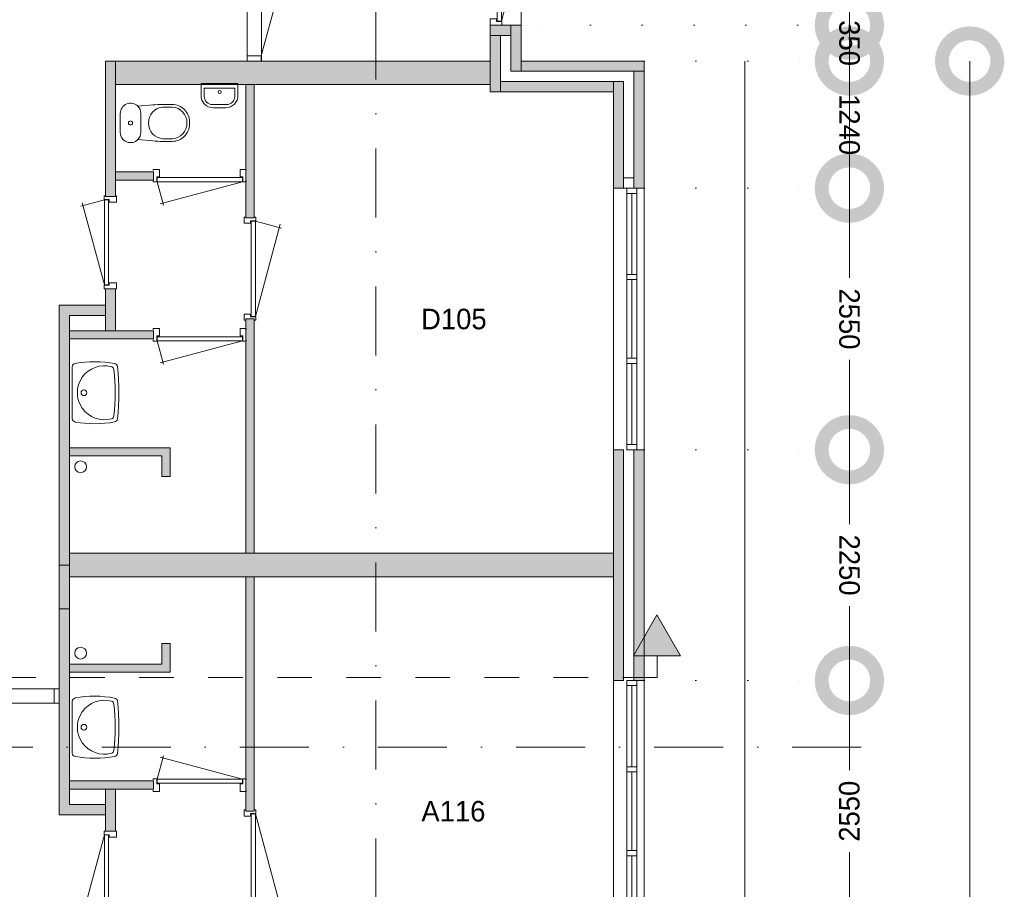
# Model space of a CAD drawing. Header units: millimetres. Extents: x -8493 to 75607, y -3060 to 56340.
# Tile 34 of 35: x 43980 to 53574, y 35308 to 43788. Entities that reach past the tile are written whole.
import ezdxf
from ezdxf.enums import TextEntityAlignment as Align

# ---------------------------------------------------------------- set-up
doc = ezdxf.new("R2010")
doc.units = ezdxf.units.MM
doc.header["$PDMODE"] = 3
doc.header["$PDSIZE"] = 1
for name, pattern in [('DGN1', [504.6, 0, -504.6]), ('DGN2', [672.8, 336.4, -336.4]), ('DGN4', [1345.6, 672.8, -336.4, 0, -336.4])]:
    doc.linetypes.add(name, pattern=pattern)
for name, color, linetype in [('12', 7, 'Continuous'), ('16', 7, 'Continuous'), ('17', 7, 'Continuous'), ('30', 7, 'Continuous'), ('31', 7, 'Continuous'), ('32', 7, 'Continuous'), ('33', 7, 'Continuous'), ('40', 7, 'Continuous'), ('48', 7, 'Continuous'), ('56', 7, 'Continuous'), ('58', 7, 'Continuous'), ('62', 7, 'Continuous')]:
    doc.layers.add(name, color=color, linetype=linetype)
doc.styles.add('dgn003', font='dgn003.shx')
doc.styles.get("Standard").update_dxf_attribs({"font": 'arial.ttf'})
doc.dimstyles.get("Standard").update_dxf_attribs({"dimtxt": 0.18, "dimasz": 0.18, "dimexe": 0.18, "dimexo": 0.0625, "dimgap": 0.09, "dimtad": 0, "dimtih": 1, "dimtoh": 1, "dimdec": 4, "dimzin": 0, "dimdsep": 46, "dimtxsty": 'Standard', "dimcen": 0.09, "dimadec": 0, "dimazin": 0, "dimtfac": 1, "dimtdec": 4, "dimtofl": 0, "dimtmove": 0, "dimatfit": 3, "dimfxl": 1, "dimtolj": 1, "dimtzin": 0, "dimarcsym": 0})

# ---------------------------------------------------------------- blocks, each defined once
blk = doc.blocks.new('830R1057')
at = {"layer": '33', "color": 1, "linetype": 'Continuous', "lineweight": 0}
for p, q in [((38, 108), (99.32, 336.87)), ((868, 108), (66.28, 322.82))]:
    blk.add_line(p, q, dxfattribs=at)
at = {"layer": '33', "color": 92, "linetype": 'Continuous', "lineweight": 13, "true_color": 0x00e100, "flags": 128}
for points in [[(0, 100), (0, 111), (35, 111), (35, 61), (60, 61), (60, -11), (0, -11), (0, 0)], [(906, 100), (906, 111), (871, 111), (871, 61), (846, 61), (846, -11), (906, -11), (906, 0)]]:
    blk.add_lwpolyline(points, dxfattribs=at)
at = {"layer": '33', "color": 2, "linetype": 'Continuous', "lineweight": 13, "true_color": 0xf0f000, "flags": 128}
blk.add_lwpolyline([(868, 108), (38, 108), (38, 68), (868, 68), (868, 108)], dxfattribs=at)
blk = doc.blocks.new('930L0919')
at = {"layer": '33', "color": 1, "linetype": 'Continuous', "lineweight": 0}
for p, q in [((98, -38), (338.7, -936.31)), ((98, -968), (353.44, -899.56))]:
    blk.add_line(p, q, dxfattribs=at)
at = {"layer": '33', "color": 92, "linetype": 'Continuous', "lineweight": 13, "true_color": 0x00e100, "flags": 128}
for points in [[(90, 0), (101, 0), (101, -35), (51, -35), (51, -60), (-11, -60), (-11, 0), (0, 0)], [(90, -1006), (101, -1006), (101, -971), (51, -971), (51, -946), (-11, -946), (-11, -1006), (0, -1006)]]:
    blk.add_lwpolyline(points, dxfattribs=at)
at = {"layer": '33', "color": 2, "linetype": 'Continuous', "lineweight": 13, "true_color": 0xf0f000, "flags": 128}
blk.add_lwpolyline([(98, -968), (98, -38), (58, -38), (58, -968), (98, -968)], dxfattribs=at)
blk = doc.blocks.new('WT0119')
at = {"layer": '40', "color": 7, "linetype": 'Continuous', "lineweight": 0}
blk.add_line((20, 253.2), (20, -253.2), dxfattribs=at)
at = {"layer": '40', "color": 7, "linetype": 'Continuous', "lineweight": 0, "flags": 128}
for points in [[(47.3, 285.7, -0.090801), (432.1, 284.5)], [(20, 253.2, -0.363957), (47.3, 285.7)], [(400.8, -254, -1.30637), (400.8, 254)], [(400.8, 254, -0.309671), (425, 225.6)], [(425, 225.6, -0.052773), (425, -225.6)], [(432.1, 284.5, -0.328769), (459, 256)], [(459, 256, -0.059915), (459, -256)], [(47.3, -285.7, -0.363957), (20, -253.2)], [(432.1, -284.5, -0.090801), (47.3, -285.7)], [(425, -225.6, -0.309671), (400.8, -254)], [(459, -256, -0.328769), (432.1, -284.5)]]:
    blk.add_lwpolyline(points, format="xyb", dxfattribs=at)
at = {"layer": '40', "color": 7, "linetype": 'Continuous', "lineweight": 0}
blk.add_circle((133.3, 0), 28.1, dxfattribs=at)
blk = doc.blocks.new('830R1059')
at = {"layer": '33', "color": 1, "linetype": 'Continuous', "lineweight": 0}
for p, q in [((-108, 868), (-322.82, 66.28)), ((-108, 38), (-336.87, 99.32))]:
    blk.add_line(p, q, dxfattribs=at)
at = {"layer": '33', "color": 92, "linetype": 'Continuous', "lineweight": 13, "true_color": 0x00e100, "flags": 128}
for points in [[(-100, 906), (-111, 906), (-111, 871), (-61, 871), (-61, 846), (11, 846), (11, 906), (0, 906)], [(-100, 0), (-111, 0), (-111, 35), (-61, 35), (-61, 60), (11, 60), (11, 0), (0, 0)]]:
    blk.add_lwpolyline(points, dxfattribs=at)
at = {"layer": '33', "color": 2, "linetype": 'Continuous', "lineweight": 13, "true_color": 0xf0f000, "flags": 128}
blk.add_lwpolyline([(-108, 868), (-108, 38), (-68, 38), (-68, 868), (-108, 868)], dxfattribs=at)
blk = doc.blocks.new('830R1072')
at = {"layer": '33', "color": 1, "linetype": 'Continuous', "lineweight": 0}
for p, q in [((38, -108), (99.32, -336.87)), ((868, -108), (66.28, -322.82))]:
    blk.add_line(p, q, dxfattribs=at)
at = {"layer": '33', "color": 92, "linetype": 'Continuous', "lineweight": 13, "true_color": 0x00e100, "flags": 128}
for points in [[(0, -100), (0, -111), (35, -111), (35, -61), (60, -61), (60, 11), (0, 11), (0, 0)], [(906, -100), (906, -111), (871, -111), (871, -61), (846, -61), (846, 11), (906, 11), (906, 0)]]:
    blk.add_lwpolyline(points, dxfattribs=at)
at = {"layer": '33', "color": 2, "linetype": 'Continuous', "lineweight": 13, "true_color": 0xf0f000, "flags": 128}
blk.add_lwpolyline([(868, -108), (38, -108), (38, -68), (868, -68), (868, -108)], dxfattribs=at)
blk = doc.blocks.new('WT0124')
at = {"layer": '40', "color": 7, "linetype": 'Continuous', "lineweight": 0}
blk.add_line((20, -253.2), (20, 253.2), dxfattribs=at)
blk.add_circle((133.3, 0), 28.1, dxfattribs=at)
for centre, radius, start, end in [((236.5, -765.8), 1068.4, 79.44861, 100.20169), ((53, 253.2), 33, 100.00267, 180), ((332.1, 0), 263.1, 74.86666, 285.13334), ((392.2, 222.2), 33, 6.04176, 74.86666), ((-1706.8, 0), 2143.7, 353.95824, 6.04176), ((426.2, 252), 33, 6.85751, 79.65449), ((-1669.4, 0), 2143.7, 353.14249, 6.85751), ((53, -253.2), 33, 180, 259.99733), ((236.5, 765.8), 1068.4, 259.79831, 280.55139), ((392.2, -222.2), 33, 285.13334, 353.95824), ((426.2, -252), 33, 280.34551, 353.14249)]:
    blk.add_arc(centre, radius, start, end, dxfattribs=at)
blk = doc.blocks.new('930L0924')
at = {"layer": '33', "color": 1, "linetype": 'Continuous', "lineweight": 0}
for p, q in [((98, 968), (353.44, 899.56)), ((98, 38), (338.7, 936.31))]:
    blk.add_line(p, q, dxfattribs=at)
at = {"layer": '33', "color": 92, "linetype": 'Continuous', "lineweight": 13, "true_color": 0x00e100, "flags": 128}
for points in [[(90, 1006), (101, 1006), (101, 971), (51, 971), (51, 946), (-11, 946), (-11, 1006), (0, 1006)], [(90, 0), (101, 0), (101, 35), (51, 35), (51, 60), (-11, 60), (-11, 0), (0, 0)]]:
    blk.add_lwpolyline(points, dxfattribs=at)
at = {"layer": '33', "color": 2, "linetype": 'Continuous', "lineweight": 13, "true_color": 0xf0f000, "flags": 128}
blk.add_lwpolyline([(98, 968), (98, 38), (58, 38), (58, 968), (98, 968)], dxfattribs=at)
blk = doc.blocks.new('830R1073')
at = {"layer": '33', "color": 1, "linetype": 'Continuous', "lineweight": 0}
for p, q in [((38, -108), (99.32, -336.87)), ((868, -108), (66.28, -322.82))]:
    blk.add_line(p, q, dxfattribs=at)
at = {"layer": '33', "color": 92, "linetype": 'Continuous', "lineweight": 13, "true_color": 0x00e100, "flags": 128}
for points in [[(0, -100), (0, -111), (35, -111), (35, -61), (60, -61), (60, 11), (0, 11), (0, 0)], [(906, -100), (906, -111), (871, -111), (871, -61), (846, -61), (846, 11), (906, 11), (906, 0)]]:
    blk.add_lwpolyline(points, dxfattribs=at)
at = {"layer": '33', "color": 2, "linetype": 'Continuous', "lineweight": 13, "true_color": 0xf0f000, "flags": 128}
blk.add_lwpolyline([(868, -108), (38, -108), (38, -68), (868, -68), (868, -108)], dxfattribs=at)
blk = doc.blocks.new('CLOS0224')
at = {"layer": '40', "color": 7, "linetype": 'Continuous', "lineweight": 0}
for p, q in [((527.8, 155), (435.8, 155)), ((220, -92.5), (220, 92.5)), ((670, -1.1), (670, 0.8)), ((527.8, -155), (435.5, -155))]:
    blk.add_line(p, q, dxfattribs=at)
at = {"layer": '40', "color": 7, "linetype": 'Continuous', "lineweight": 0, "flags": 128}
for points in [[(338.3, -175.7), (191.9, -162), (191.9, -162, -0.674333), (20, -92.5), (20, -92.5), (20, 92.5), (20, 92.5, -0.674333), (191.9, 162), (191.9, 162), (338.3, 175.7), (338.3, 175.7, -0.023285), (431.3, 180), (431.3, 180), (525, 180), (525, 180, -0.414214), (695, 10), (695, 10), (695, -10), (695, -10, -0.414214), (525, -180), (525, -180), (431.3, -180), (431.3, -180, -0.023285), (338.3, -175.7)], [(436.6, -155, -0.917514), (436.6, 155)], [(527.8, 155, -0.917521), (527.8, -155)]]:
    blk.add_lwpolyline(points, format="xyb", dxfattribs=at)
at = {"layer": '40', "color": 7, "linetype": 'Continuous', "lineweight": 0}
blk.add_circle((120, 0), 20, dxfattribs=at)
for centre, start, end in [((120, 92.5), 0, 44.02728), ((120, -92.5), 315.97272, 0)]:
    blk.add_arc(centre, 100, start, end, dxfattribs=at)
blk = doc.blocks.new('830R1074')
at = {"layer": '33', "color": 1, "linetype": 'Continuous', "lineweight": 0}
for p, q in [((-108, -38), (-336.87, -99.32)), ((-108, -868), (-322.82, -66.28))]:
    blk.add_line(p, q, dxfattribs=at)
at = {"layer": '33', "color": 92, "linetype": 'Continuous', "lineweight": 13, "true_color": 0x00e100, "flags": 128}
for points in [[(-100, 0), (-111, 0), (-111, -35), (-61, -35), (-61, -60), (11, -60), (11, 0), (0, 0)], [(-100, -906), (-111, -906), (-111, -871), (-61, -871), (-61, -846), (11, -846), (11, -906), (0, -906)]]:
    blk.add_lwpolyline(points, dxfattribs=at)
at = {"layer": '33', "color": 2, "linetype": 'Continuous', "lineweight": 13, "true_color": 0xf0f000, "flags": 128}
blk.add_lwpolyline([(-108, -868), (-108, -38), (-68, -38), (-68, -868), (-108, -868)], dxfattribs=at)
blk = doc.blocks.new('FT0124')
at = {"layer": '40', "color": 7, "linetype": 'Continuous', "lineweight": 0}
for p, q in [((-180, -135.1), (-180, -20)), ((-180, -20), (180, -20)), ((-148.9, -64.6), (148.9, -64.6)), ((148.9, -64.6), (148.9, -144))]:
    blk.add_line(p, q, dxfattribs=at)
at = {"layer": '40', "color": 7, "linetype": 'Continuous', "lineweight": 0, "flags": 128}
for points in [[(-148.9, -144), (-148.9, -64.6)], [(180, -20), (180, -135.1)], [(68.9, -224), (-68.9, -224)], [(60, -255.1), (-60, -255.1)]]:
    blk.add_lwpolyline(points, dxfattribs=at)
for points in [[(-60, -255.1, -0.414214), (-180, -135.1)], [(-68.9, -224, -0.414214), (-148.9, -144)]]:
    blk.add_lwpolyline(points, format="xyb", dxfattribs=at)
at = {"layer": '40', "color": 7, "linetype": 'Continuous', "lineweight": 0}
blk.add_circle((0.9, -101.1), 15.1, dxfattribs=at)
for centre, radius in [((60, -135.1), 120), ((68.9, -144), 80)]:
    blk.add_arc(centre, radius, 270, 0, dxfattribs=at)
blk = doc.blocks.new('830L09')
at = {"layer": '33', "color": 1, "linetype": 'Continuous', "lineweight": 0}
for p, q in [((98, 868), (323.91, 807.47)), ((98, 38), (312.82, 839.72))]:
    blk.add_line(p, q, dxfattribs=at)
at = {"layer": '33', "color": 92, "linetype": 'Continuous', "lineweight": 13, "true_color": 0x00e100, "flags": 128}
for points in [[(90, 906), (101, 906), (101, 871), (51, 871), (51, 846), (-11, 846), (-11, 906), (0, 906)], [(90, 0), (101, 0), (101, 35), (51, 35), (51, 60), (-11, 60), (-11, 0), (0, 0)]]:
    blk.add_lwpolyline(points, dxfattribs=at)
at = {"layer": '33', "color": 2, "linetype": 'Continuous', "lineweight": 13, "true_color": 0xf0f000, "flags": 128}
blk.add_lwpolyline([(98, 38), (98, 868), (58, 868), (58, 38), (98, 38)], dxfattribs=at)
blk = doc.blocks.new('_DotSmall')
at = {"color": 0, "linetype": 'ByBlock', "const_width": 0.5}
blk.add_lwpolyline([(-0.0625, 0, 1), (0.0625, 0, 1)], format="xyb", close=True, dxfattribs=at)
blk = doc.blocks.new('*D2966')
at = {"layer": '58', "color": 3, "linetype": 'Continuous', "lineweight": 0, "transparency": 16777216}
for p, q in [((52064.8, 44634.5), (52064.8, 44505.1)), ((52064.8, 43734.5), (52064.8, 43863.9))]:
    blk.add_line(p, q, dxfattribs=at)
at = {"layer": 'Defpoints', "color": 0, "linetype": 'Continuous', "transparency": 16777216}
for p in [(50664, 44634.5), (52064.8, 44634.5), (50664, 43734.5)]:
    blk.add_point(p, dxfattribs=at)
at = {"layer": '58', "color": 3, "linetype": 'Continuous', "lineweight": 0, "transparency": 16777216, "xscale": 1080, "yscale": 1080, "zscale": 1080}
for p, rotation in [((52064.8, 44634.5), 90), ((52064.8, 43734.5), 270)]:
    blk.add_blockref('_DotSmall', p, dxfattribs=dict(at, rotation=rotation))
at = {"layer": '58', "color": 3, "linetype": 'Continuous', "lineweight": 0, "transparency": 16777216, "insert": (52064.8, 44184.5), "char_height": 200, "attachment_point": 5, "rotation": 270, "style": 'dgn003'}
blk.add_mtext('\\A1;900', dxfattribs=at)
blk = doc.blocks.new('*D2967')
at = {"layer": '58', "color": 3, "linetype": 'Continuous', "lineweight": 0, "transparency": 16777216}
for p, q in [((52064.76, 43734.49), (52064.76, 44814.49)), ((52064.76, 43384.49), (52064.76, 43734.49)), ((52064.76, 43384.49), (52064.76, 42304.49))]:
    blk.add_line(p, q, dxfattribs=at)
at = {"layer": 'Defpoints', "color": 0, "linetype": 'Continuous', "transparency": 16777216}
for p in [(49092.62, 43734.49), (52064.76, 43734.49), (49092.62, 43384.49)]:
    blk.add_point(p, dxfattribs=at)
at = {"layer": '58', "color": 3, "linetype": 'Continuous', "lineweight": 0, "transparency": 16777216, "xscale": 1080, "yscale": 1080, "zscale": 1080}
for p, rotation in [((52064.76, 43734.49), 270), ((52064.76, 43384.49), 90)]:
    blk.add_blockref('_DotSmall', p, dxfattribs=dict(at, rotation=rotation))
at = {"layer": '58', "color": 3, "linetype": 'Continuous', "lineweight": 0, "transparency": 16777216, "insert": (52064.76, 43559.49), "char_height": 200, "attachment_point": 5, "rotation": 270, "style": 'dgn003'}
blk.add_mtext('\\A1;350', dxfattribs=at)
blk = doc.blocks.new('*D2968')
at = {"layer": '58', "color": 3, "linetype": 'Continuous', "lineweight": 0, "transparency": 16777216}
for p, q in [((52064.8, 43384.5), (52064.8, 43153.4)), ((52064.8, 42144.5), (52064.8, 42375.6))]:
    blk.add_line(p, q, dxfattribs=at)
at = {"layer": 'Defpoints', "color": 0, "linetype": 'Continuous', "transparency": 16777216}
for p in [(50064.8, 43384.5), (52064.8, 43384.5), (50064.8, 42144.5)]:
    blk.add_point(p, dxfattribs=at)
at = {"layer": '58', "color": 3, "linetype": 'Continuous', "lineweight": 0, "transparency": 16777216, "xscale": 1080, "yscale": 1080, "zscale": 1080}
for p, rotation in [((52064.8, 43384.5), 90), ((52064.8, 42144.5), 270)]:
    blk.add_blockref('_DotSmall', p, dxfattribs=dict(at, rotation=rotation))
at = {"layer": '58', "color": 3, "linetype": 'Continuous', "lineweight": 0, "transparency": 16777216, "insert": (52064.8, 42764.5), "char_height": 200, "attachment_point": 5, "rotation": 270, "style": 'dgn003'}
blk.add_mtext('\\A1;1240', dxfattribs=at)
blk = doc.blocks.new('*D2969')
at = {"layer": '58', "color": 3, "linetype": 'Continuous', "lineweight": 0, "transparency": 16777216}
for p, q in [((52064.76, 42144.49), (52064.76, 41269.49)), ((52064.76, 39594.49), (52064.76, 40469.49))]:
    blk.add_line(p, q, dxfattribs=at)
at = {"layer": 'Defpoints', "color": 0, "linetype": 'Continuous', "transparency": 16777216}
for p in [(50064.76, 42144.49), (52064.76, 42144.49), (50064.76, 39594.49)]:
    blk.add_point(p, dxfattribs=at)
at = {"layer": '58', "color": 3, "linetype": 'Continuous', "lineweight": 0, "transparency": 16777216, "xscale": 1080, "yscale": 1080, "zscale": 1080}
for p, rotation in [((52064.76, 42144.49), 90), ((52064.76, 39594.49), 270)]:
    blk.add_blockref('_DotSmall', p, dxfattribs=dict(at, rotation=rotation))
at = {"layer": '58', "color": 3, "linetype": 'Continuous', "lineweight": 0, "transparency": 16777216, "insert": (52064.76, 40869.49), "char_height": 200, "attachment_point": 5, "rotation": 270, "style": 'dgn003'}
blk.add_mtext('\\A1;2550', dxfattribs=at)
blk = doc.blocks.new('*D2970')
at = {"layer": '58', "color": 3, "linetype": 'Continuous', "lineweight": 0, "transparency": 16777216}
for p, q in [((52064.76, 39594.49), (52064.76, 38869.49)), ((52064.76, 37344.49), (52064.76, 38069.49))]:
    blk.add_line(p, q, dxfattribs=at)
at = {"layer": 'Defpoints', "color": 0, "linetype": 'Continuous', "transparency": 16777216}
for p in [(50064.76, 39594.49), (52064.76, 39594.49), (50064.76, 37344.49)]:
    blk.add_point(p, dxfattribs=at)
at = {"layer": '58', "color": 3, "linetype": 'Continuous', "lineweight": 0, "transparency": 16777216, "xscale": 1080, "yscale": 1080, "zscale": 1080}
for p, rotation in [((52064.76, 39594.49), 90), ((52064.76, 37344.49), 270)]:
    blk.add_blockref('_DotSmall', p, dxfattribs=dict(at, rotation=rotation))
at = {"layer": '58', "color": 3, "linetype": 'Continuous', "lineweight": 0, "transparency": 16777216, "insert": (52064.76, 38469.49), "char_height": 200, "attachment_point": 5, "rotation": 270, "style": 'dgn003'}
blk.add_mtext('\\A1;2250', dxfattribs=at)
blk = doc.blocks.new('*D2971')
at = {"layer": '58', "color": 3, "linetype": 'Continuous', "lineweight": 0, "transparency": 16777216}
for p, q in [((52064.76, 37344.49), (52064.76, 36469.49)), ((52064.76, 34794.49), (52064.76, 35669.49))]:
    blk.add_line(p, q, dxfattribs=at)
at = {"layer": 'Defpoints', "color": 0, "linetype": 'Continuous', "transparency": 16777216}
for p in [(50064.76, 37344.49), (50064.76, 34794.49), (52064.76, 34794.49)]:
    blk.add_point(p, dxfattribs=at)
at = {"layer": '58', "color": 3, "linetype": 'Continuous', "lineweight": 0, "transparency": 16777216, "xscale": 1080, "yscale": 1080, "zscale": 1080}
for p, rotation in [((52064.76, 37344.49), 90), ((52064.76, 34794.49), 270)]:
    blk.add_blockref('_DotSmall', p, dxfattribs=dict(at, rotation=rotation))
at = {"layer": '58', "color": 3, "linetype": 'Continuous', "lineweight": 0, "transparency": 16777216, "insert": (52064.76, 36069.49), "char_height": 200, "attachment_point": 5, "rotation": 90, "style": 'dgn003'}
blk.add_mtext('\\A1;2550', dxfattribs=at)
blk = doc.blocks.new('*D2877')
at = {"layer": '58', "color": 3, "linetype": 'Continuous', "lineweight": 0, "transparency": 16777216}
for p, q in [((53236.8, 43384.5), (53236.8, 24510.4)), ((53236.8, 4684.5), (53236.8, 23558.6))]:
    blk.add_line(p, q, dxfattribs=at)
at = {"layer": 'Defpoints', "color": 0, "linetype": 'Continuous', "transparency": 16777216}
for p in [(51045, 43384.5), (51045, 4684.5), (53236.8, 4684.5)]:
    blk.add_point(p, dxfattribs=at)
at = {"layer": '58', "color": 3, "linetype": 'Continuous', "lineweight": 0, "transparency": 16777216, "xscale": 1080, "yscale": 1080, "zscale": 1080}
for p, rotation in [((53236.8, 43384.5), 90), ((53236.8, 4684.5), 270)]:
    blk.add_blockref('_DotSmall', p, dxfattribs=dict(at, rotation=rotation))
at = {"layer": '58', "color": 3, "linetype": 'Continuous', "lineweight": 0, "transparency": 16777216, "insert": (53236.8, 24034.5), "char_height": 200, "attachment_point": 5, "rotation": 90, "style": 'dgn003'}
blk.add_mtext('\\A1;38700', dxfattribs=at)

msp = doc.modelspace()

# ---------------------------------------------------------------- hatches: boundary and pattern name
at = {"layer": '12'}
msp.add_hatch(color=3, dxfattribs=at).paths.add_polyline_path([(50188.32, 37985.94), (50420.3, 37584.16), (49961.86, 37584.16)])
at = {"layer": '16'}
msp.add_hatch(color=7, dxfattribs=at).paths.add_polyline_path([(49964.76, 37344.49), (49964.76, 39594.49), (50064.76, 39594.49), (50064.76, 37344.49)])
at = {"layer": '62'}
for color, points in [(7, [(48564.76, 43734.49), (48764.76, 43734.49), (48764.76, 43634.49), (48564.76, 43634.49)]), (7, [(48864.76, 43734.49), (48764.76, 43734.49), (48764.76, 43284.49), (48864.76, 43284.49)]), (9, [(48564.76, 43084.49), (48664.76, 43084.49), (48664.76, 43634.49), (48564.76, 43634.49)]), (7, [(44914.76, 42064.49), (44914.76, 43384.49), (44814.76, 43384.49), (44814.76, 42064.49)]), (9, [(44914.76, 43384.49), (48564.76, 43384.49), (48564.76, 43154.49), (44914.76, 43154.49)]), (7, [(48864.76, 43284.49), (50064.76, 43284.49), (50064.76, 43384.49), (48864.76, 43384.49)]), (7, [(49964.76, 43284.49), (50064.76, 43284.49), (50064.76, 42144.49), (49964.76, 42144.49)]), (9, [(49764.76, 43084.49), (48664.76, 43084.49), (48664.76, 43184.49), (49764.76, 43184.49)]), (9, [(49764.76, 42144.49), (49864.76, 42144.49), (49864.76, 43184.49), (49764.76, 43184.49)]), (9, [(46184.76, 41854.49), (46184.76, 43154.49), (46264.76, 43154.49), (46264.76, 41854.49)]), (9, [(45284.76, 42224.49), (45284.76, 42304.49), (44914.76, 42304.49), (44914.76, 42224.49)]), (7, [(44914.76, 40754.49), (44914.76, 41164.49), (44814.76, 41164.49), (44814.76, 40754.49)]), (7, [(44364.76, 38469.49), (44464.76, 38469.49), (44464.76, 40904.49), (44814.76, 40904.49), (44814.76, 41004.49), (44364.76, 41004.49)]), (9, [(46184.76, 38584.49), (46184.76, 40869.49), (46264.76, 40869.49), (46264.76, 38584.49)]), (9, [(45284.76, 40674.49), (45284.76, 40754.49), (44464.76, 40754.49), (44464.76, 40674.49)]), (9, [(45364.76, 39334.49), (45444.76, 39334.49), (45444.76, 39614.49), (44464.76, 39614.49), (44464.76, 39534.49), (45364.76, 39534.49)]), (9, [(49764.76, 37344.49), (49764.76, 39594.49), (49864.76, 39594.49), (49864.76, 37344.49)]), (9, [(44464.76, 38584.49), (49764.76, 38584.49), (49764.76, 38354.49), (44464.76, 38354.49)]), (7, [(44364.76, 38469.49), (44464.76, 38469.49), (44464.76, 36134.49), (44814.76, 36134.49), (44814.76, 36034.49), (44364.76, 36034.49)]), (9, [(46184.76, 38354.49), (46184.76, 36069.49), (46264.76, 36069.49), (46264.76, 38354.49)]), (9, [(45364.76, 37704.49), (45444.76, 37704.49), (45444.76, 37424.49), (44464.76, 37424.49), (44464.76, 37504.49), (45364.76, 37504.49)]), (9, [(45284.76, 36364.49), (45284.76, 36284.49), (44464.76, 36284.49), (44464.76, 36364.49)]), (7, [(44914.76, 36284.49), (44914.76, 35874.49), (44814.76, 35874.49), (44814.76, 36284.49)])]:
    msp.add_hatch(color=color, dxfattribs=at).paths.add_polyline_path(points)

# ---------------------------------------------------------------- linework, layer by layer
at = {"layer": '12', "color": 3, "linetype": 'Continuous', "lineweight": 0}
msp.add_line((50191.08, 37584.16), (50191.08, 37372.92), dxfattribs=at)
at = {"layer": '12', "color": 3, "linetype": 'Continuous', "lineweight": 0, "flags": 128}
msp.add_lwpolyline([(50188.32, 37985.94), (50420.3, 37584.16), (49961.86, 37584.16), (50188.32, 37985.94)], dxfattribs=at)
at = {"layer": '16', "color": 92, "linetype": 'Continuous', "lineweight": 0, "true_color": 0x00e100}
msp.add_line((50064.76, 42144.49), (49764.76, 42144.49), dxfattribs=at)
at = {"layer": '16', "color": 92, "linetype": 'Continuous', "lineweight": 0, "true_color": 0x00e100, "flags": 128}
for points in [[(48564.76, 43734.49), (48864.76, 43734.49), (48864.76, 43384.49), (50064.76, 43384.49), (50064.76, 42144.49), (49764.76, 42144.49), (49764.76, 43084.49), (48564.76, 43084.49), (48564.76, 43734.49)], [(48664.76, 43634.49), (48764.76, 43634.49), (48764.76, 43284.49), (49964.76, 43284.49), (49964.76, 42244.49), (49864.76, 42244.49), (49864.76, 43184.49), (48664.76, 43184.49), (48664.76, 43634.49)], [(44814.76, 42064.49), (44814.76, 43384.49), (44914.76, 43384.49), (44914.76, 42064.49), (44814.76, 42064.49)], [(46184.76, 43154.49), (46184.76, 41854.49), (46264.76, 41854.49), (46264.76, 43154.49), (46184.76, 43154.49)], [(44914.76, 42224.49), (44914.76, 42304.49), (45284.76, 42304.49), (45284.76, 42224.49), (44914.76, 42224.49)], [(44814.76, 40754.49), (44814.76, 41164.49), (44914.76, 41164.49), (44914.76, 40754.49), (44814.76, 40754.49)], [(44364.76, 38469.49), (44364.76, 41004.49), (44814.76, 41004.49), (44814.76, 40904.49), (44464.76, 40904.49), (44464.76, 38469.49), (44364.76, 38469.49)], [(46184.76, 40869.49), (46184.76, 38584.49), (46264.76, 38584.49), (46264.76, 40869.49), (46184.76, 40869.49)], [(44464.76, 40674.49), (44464.76, 40754.49), (45284.76, 40754.49), (45284.76, 40674.49), (44464.76, 40674.49)], [(44464.76, 39534.49), (45364.76, 39534.49), (45364.76, 39334.49), (45444.76, 39334.49), (45444.76, 39614.49), (44464.76, 39614.49), (44464.76, 39534.49)], [(49764.76, 37344.49), (49764.76, 39594.49), (49864.76, 39594.49), (49864.76, 37344.49), (49764.76, 37344.49)], [(49964.76, 37344.49), (49964.76, 39594.49), (50064.76, 39594.49), (50064.76, 37344.49), (49964.76, 37344.49)], [(46184.76, 36069.49), (46184.76, 38354.49), (46264.76, 38354.49), (46264.76, 36069.49), (46184.76, 36069.49)], [(44364.76, 38042.83), (44364.76, 36034.49), (44814.76, 36034.49), (44814.76, 36134.49), (44464.76, 36134.49), (44464.76, 38042.83), (44364.76, 38042.83)], [(44464.76, 37504.49), (45364.76, 37504.49), (45364.76, 37704.49), (45444.76, 37704.49), (45444.76, 37424.49), (44464.76, 37424.49), (44464.76, 37504.49)], [(44464.76, 36364.49), (44464.76, 36284.49), (45284.76, 36284.49), (45284.76, 36364.49), (44464.76, 36364.49)], [(44814.76, 36284.49), (44814.76, 35874.49), (44914.76, 35874.49), (44914.76, 36284.49), (44814.76, 36284.49)]]:
    msp.add_lwpolyline(points, dxfattribs=at)
at = {"layer": '16', "color": 7, "linetype": 'Continuous', "lineweight": 0, "flags": 128}
msp.add_lwpolyline([(49964.76, 37344.49), (49964.76, 39594.49), (50064.76, 39594.49), (50064.76, 37344.49), (49964.76, 37344.49)], dxfattribs=at)
at = {"layer": '17', "color": 92, "linetype": 'Continuous', "lineweight": 0, "true_color": 0x00e100, "flags": 128}
for points in [[(48564.76, 43384.49), (44914.76, 43384.49), (44914.76, 43154.49), (48564.76, 43154.49), (48564.76, 43384.49)], [(44464.76, 38354.49), (44464.76, 38584.49), (49764.76, 38584.49), (49764.76, 38354.49), (44464.76, 38354.49)]]:
    msp.add_lwpolyline(points, dxfattribs=at)
at = {"layer": '30', "color": 3, "linetype": 'Continuous', "lineweight": 0}
for p, q in [((49764.76, 42144.49), (49764.76, 39594.49)), ((50064.76, 42144.49), (50064.76, 39594.49)), ((49764.76, 34794.49), (49764.76, 37344.49)), ((50064.76, 34794.49), (50064.76, 37344.49))]:
    msp.add_line(p, q, dxfattribs=at)
at = {"layer": '31', "color": 3, "linetype": 'Continuous', "lineweight": 0}
for p, q in [((46194.76, 44984.49), (46194.76, 43384.49)), ((46334.76, 44984.49), (46334.76, 43384.49)), ((44364.76, 37263.68), (42764.76, 37263.68)), ((44364.76, 37123.68), (42764.76, 37123.68))]:
    msp.add_line(p, q, dxfattribs=at)
at = {"layer": '32', "color": 3, "linetype": 'Continuous', "lineweight": 0}
for p, q in [((49894.76, 39644.49), (49894.76, 42094.49)), ((49894.76, 42094.49), (49994.76, 42094.49)), ((49944.76, 42094.49), (49944.76, 41302.82)), ((49994.76, 42094.49), (49994.76, 39594.49)), ((49944.76, 41252.82), (49944.76, 40486.15)), ((49944.76, 40436.15), (49944.76, 39644.49)), ((49994.76, 34844.49), (49994.76, 37344.49)), ((49894.76, 37294.49), (49894.76, 34844.49)), ((49944.76, 36502.83), (49944.76, 37294.49)), ((49944.76, 35686.16), (49944.76, 36452.83)), ((49944.76, 34844.49), (49944.76, 35636.16))]:
    msp.add_line(p, q, dxfattribs=at)
at = {"layer": '32', "color": 3, "linetype": 'Continuous', "lineweight": 0, "flags": 128}
for points in [[(46333.76, 43434.49), (46333.76, 43384.49), (46194.76, 43384.49), (46194.76, 43434.49), (46333.76, 43434.49)], [(49994.76, 42144.49), (49994.76, 42094.49), (49894.76, 42094.49), (49894.76, 42144.49), (49994.76, 42144.49)], [(49994.76, 41302.82), (49994.76, 41252.82), (49894.76, 41252.82), (49894.76, 41302.82), (49994.76, 41302.82)], [(49994.76, 40486.15), (49994.76, 40436.15), (49894.76, 40436.15), (49894.76, 40486.15), (49994.76, 40486.15)], [(49994.76, 39644.49), (49994.76, 39594.49), (49894.76, 39594.49), (49894.76, 39644.49), (49994.76, 39644.49)], [(49994.76, 37294.49), (49994.76, 37344.49), (49894.76, 37344.49), (49894.76, 37294.49), (49994.76, 37294.49)], [(44364.76, 37123.68), (44314.76, 37123.68), (44314.76, 37262.68), (44364.76, 37262.68), (44364.76, 37123.68)], [(49994.76, 36452.83), (49994.76, 36502.83), (49894.76, 36502.83), (49894.76, 36452.83), (49994.76, 36452.83)], [(49994.76, 35636.16), (49994.76, 35686.16), (49894.76, 35686.16), (49894.76, 35636.16), (49994.76, 35636.16)]]:
    msp.add_lwpolyline(points, dxfattribs=at)
at = {"layer": '33', "color": 1, "linetype": 'Continuous', "lineweight": 0}
msp.add_line((46333.76, 43434.49), (46586.69, 44378.43), dxfattribs=at)
at = {"layer": '40', "color": 3, "linetype": 'Continuous', "lineweight": 0}
for centre in [(44573.36, 39427.73), (44573.36, 37611.25)]:
    msp.add_circle(centre, 57.46, dxfattribs=at)
at = {"layer": '56', "color": 3, "linetype": 'DGN4', "lineweight": 0}
for p, q in [((47449.76, 55989.76), (47449.76, 547.85)), ((52180.43, 36692.77), (-3616.95, 36692.77))]:
    msp.add_line(p, q, dxfattribs=at)
at = {"layer": '58', "color": 3, "linetype": 'Continuous', "lineweight": 0}
for p, q in [((48864.76, 44634.49), (48864.76, 43734.49)), ((51044.98, 4684.49), (51044.98, 43384.49))]:
    msp.add_line(p, q, dxfattribs=at)
at = {"layer": '58', "color": 3, "linetype": 'DGN1', "lineweight": 0}
for p, q in [((52064.76, 43734.49), (48864.76, 43734.49)), ((50064.76, 43384.49), (52064.76, 43384.49)), ((50064.76, 42144.49), (52064.76, 42144.49)), ((50064.76, 39594.49), (52064.76, 39594.49)), ((50064.76, 37344.49), (52064.76, 37344.49))]:
    msp.add_line(p, q, dxfattribs=at)
at = {"layer": '58', "color": 3, "linetype": 'DGN2', "lineweight": 0}
msp.add_line((50191.08, 37372.92), (36893.32, 37372.92), dxfattribs=at)
at = {"layer": '62', "color": 7, "linetype": 'Continuous', "lineweight": 0, "flags": 128}
for points in [[(48564.76, 43734.49), (48764.76, 43734.49), (48764.76, 43634.49), (48564.76, 43634.49), (48564.76, 43734.49)], [(48864.76, 43734.49), (48764.76, 43734.49), (48764.76, 43284.49), (48864.76, 43284.49), (48864.76, 43734.49)], [(44914.76, 42064.49), (44914.76, 43384.49), (44814.76, 43384.49), (44814.76, 42064.49), (44914.76, 42064.49)], [(48864.76, 43284.49), (50064.76, 43284.49), (50064.76, 43384.49), (48864.76, 43384.49), (48864.76, 43284.49)], [(49964.76, 43284.49), (50064.76, 43284.49), (50064.76, 42144.49), (49964.76, 42144.49), (49964.76, 43284.49)], [(44914.76, 40754.49), (44914.76, 41164.49), (44814.76, 41164.49), (44814.76, 40754.49), (44914.76, 40754.49)], [(44364.76, 38469.49), (44464.76, 38469.49), (44464.76, 40904.49), (44814.76, 40904.49), (44814.76, 41004.49), (44364.76, 41004.49), (44364.76, 38469.49)], [(44364.76, 38469.49), (44464.76, 38469.49), (44464.76, 36134.49), (44814.76, 36134.49), (44814.76, 36034.49), (44364.76, 36034.49), (44364.76, 38469.49)], [(44914.76, 36284.49), (44914.76, 35874.49), (44814.76, 35874.49), (44814.76, 36284.49), (44914.76, 36284.49)]]:
    msp.add_lwpolyline(points, dxfattribs=at)
at = {"layer": '62', "color": 9, "linetype": 'Continuous', "lineweight": 0, "flags": 128}
for points in [[(48564.76, 43084.49), (48664.76, 43084.49), (48664.76, 43634.49), (48564.76, 43634.49), (48564.76, 43084.49)], [(44914.76, 43384.49), (48564.76, 43384.49), (48564.76, 43154.49), (44914.76, 43154.49), (44914.76, 43384.49)], [(49764.76, 43084.49), (48664.76, 43084.49), (48664.76, 43184.49), (49764.76, 43184.49), (49764.76, 43084.49)], [(49764.76, 42144.49), (49864.76, 42144.49), (49864.76, 43184.49), (49764.76, 43184.49), (49764.76, 42144.49)], [(46184.76, 41854.49), (46184.76, 43154.49), (46264.76, 43154.49), (46264.76, 41854.49), (46184.76, 41854.49)], [(45284.76, 42224.49), (45284.76, 42304.49), (44914.76, 42304.49), (44914.76, 42224.49), (45284.76, 42224.49)], [(46184.76, 38584.49), (46184.76, 40869.49), (46264.76, 40869.49), (46264.76, 38584.49), (46184.76, 38584.49)], [(45284.76, 40674.49), (45284.76, 40754.49), (44464.76, 40754.49), (44464.76, 40674.49), (45284.76, 40674.49)], [(45364.76, 39334.49), (45444.76, 39334.49), (45444.76, 39614.49), (44464.76, 39614.49), (44464.76, 39534.49), (45364.76, 39534.49), (45364.76, 39334.49)], [(49764.76, 37344.49), (49764.76, 39594.49), (49864.76, 39594.49), (49864.76, 37344.49), (49764.76, 37344.49)], [(44464.76, 38584.49), (49764.76, 38584.49), (49764.76, 38354.49), (44464.76, 38354.49), (44464.76, 38584.49)], [(46184.76, 38354.49), (46184.76, 36069.49), (46264.76, 36069.49), (46264.76, 38354.49), (46184.76, 38354.49)], [(45364.76, 37704.49), (45444.76, 37704.49), (45444.76, 37424.49), (44464.76, 37424.49), (44464.76, 37504.49), (45364.76, 37504.49), (45364.76, 37704.49)], [(45284.76, 36364.49), (45284.76, 36284.49), (44464.76, 36284.49), (44464.76, 36364.49), (45284.76, 36364.49)]]:
    msp.add_lwpolyline(points, dxfattribs=at)

# ---------------------------------------------------------------- block references
at = {"color": 7, "linetype": 'Continuous', "lineweight": 0}
for name, p in [('830L09', (48575.76, 43734.49)), ('FT0124', (45926.8, 43184.06)), ('CLOS0224', (44939.66, 42780.98)), ('830R1073', (45281.67, 42316.09)), ('830R1074', (44912.86, 42069.2)), ('930L0924', (46178.79, 40856.26)), ('830R1072', (45281.68, 40764.67)), ('WT0124', (44472.62, 40150.35)), ('WT0119', (44472.62, 36888.63)), ('830R1057', (45281.68, 36274.31)), ('930L0919', (46178.79, 36082.72)), ('830R1059', (44912.86, 34969.78))]:
    msp.add_blockref(name, p, dxfattribs=at)

# ---------------------------------------------------------------- texts
at = {"layer": '48', "color": 7, "linetype": 'Continuous', "lineweight": 0, "style": 'dgn003'}
for s, p in [('D105', (48210.38, 40869.17)), ('A116', (48205.95, 36069.83))]:
    msp.add_text(s, height=200, dxfattribs=at).set_placement(p, align=Align.MIDDLE_CENTER)

# ---------------------------------------------------------------- dimensions: what is measured, and where the dimension line sits
at = {"layer": '58', "color": 3, "linetype": 'Continuous', "lineweight": 0}
for base, p1, p2, angle, picture, middle, turn in [((52064.76, 44634.49), (50663.99, 43734.49), (50663.99, 44634.49), 270, '*D2966', (52064.76, 44184.49), 270), ((52064.76, 43734.49), (49092.62, 43384.49), (49092.62, 43734.49), 270, '*D2967', (52064.76, 43559.49), 270), ((52064.76, 43384.49), (50064.76, 42144.49), (50064.76, 43384.49), 270, '*D2968', (52064.76, 42764.49), 270), ((53236.81, 4684.49), (51044.98, 43384.49), (51044.98, 4684.49), 90, '*D2877', (53236.81, 24034.49), 90), ((52064.76, 42144.49), (50064.76, 39594.49), (50064.76, 42144.49), 270, '*D2969', (52064.76, 40869.49), 270), ((52064.76, 39594.49), (50064.76, 37344.49), (50064.76, 39594.49), 270, '*D2970', (52064.76, 38469.49), 270), ((52064.76, 34794.49), (50064.76, 37344.49), (50064.76, 34794.49), 90, '*D2971', (52064.76, 36069.49), 90)]:
    dim = msp.add_linear_dim(base=base, p1=p1, p2=p2, angle=angle, dimstyle='Standard', override={"dimscale": 1, "dimtxt": 200, "dimasz": 1080, "dimexe": 0, "dimexo": 0, "dimgap": 100, "dimtad": 1, "dimjust": 0, "dimtih": 0, "dimtoh": 0, "dimdec": 0, "dimlfac": 1, "dimzin": 11, "dimdsep": 46, "dimlunit": 2, "dimpost": '<>', "dimtxsty": 'dgn003', "dimblk1": 'DotSmall', "dimblk2": 'DotSmall', "dimsah": 1, "dimcen": 0, "dimse1": 1, "dimse2": 1, "dimclrd": 3, "dimclre": 3, "dimclrt": 3, "dimtol": 0, "dimtix": 1, "dimtofl": 1, "dimatfit": 3, "dimfrac": 1, "dimtolj": 1, "dimlwd": 0, "dimlwe": 0}, dxfattribs=at)
    dim.commit()
    dim.dimension.update_dxf_attribs({"geometry": picture, "text_midpoint": middle, "text_rotation": turn})

doc.saveas('drawing.dxf')
